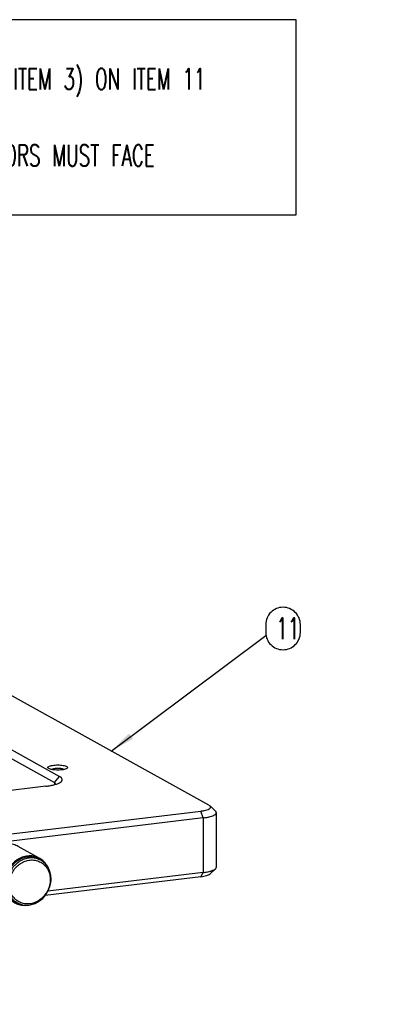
# Model space of a CAD drawing. Header units: inches. Extents: x -399 to 442, y -299 to 295.
# Tile 12 of 134: x 45 to 97, y -94 to 45. Entities that reach past the tile are written whole.
import ezdxf

# ---------------------------------------------------------------- set-up
doc = ezdxf.new("R2010")
doc.units = ezdxf.units.IN
doc.layers.add('1', color=7, linetype='Continuous')
doc.styles.add('CONVERTER_13', font='txt.shx', dxfattribs={"width": 0.63})
doc.dimstyles.get("Standard").update_dxf_attribs({"dimtxt": 0.18, "dimasz": 0.18, "dimexe": 0.18, "dimexo": 0.0625, "dimgap": 0.09, "dimtad": 0, "dimtih": 1, "dimtoh": 1, "dimdec": 4, "dimzin": 0, "dimdsep": 46, "dimtxsty": 'Standard', "dimcen": 0.09, "dimadec": 0, "dimazin": 0, "dimtfac": 1, "dimtdec": 4, "dimtofl": 0, "dimtmove": 0, "dimatfit": 3, "dimfxl": 1, "dimtolj": 1, "dimtzin": 0, "dimarcsym": 0})

# ---------------------------------------------------------------- blocks, each defined once
blk = doc.blocks.new('E2812-23753-0__34', base_point=(54.06, -100.09))
at = {"color": 7, "linetype": 'Continuous'}
for p, q in [((60.38, -92.14), (60.08, -91.98)), ((56.21, -99.66), (55.91, -99.5))]:
    blk.add_line(p, q, dxfattribs=at)
for points, knots in [([(60.08, -91.98), (59.83, -91.86), (59.32, -91.63), (58.47, -91.53), (57.61, -91.62), (56.76, -91.91), (55.98, -92.39), (55.3, -93.03), (54.73, -93.79), (54.49, -94.37), (54.37, -94.66)], [0, 0, 0, 0, 0.828875, 1.669392, 2.530573, 3.41703, 4.328384, 5.259704, 6.20266, 7.147025, 7.147025, 7.147025, 7.147025]), ([(60.38, -92.14), (60.13, -92.03), (59.62, -91.79), (58.77, -91.69), (57.91, -91.78), (57.06, -92.08), (56.28, -92.55), (55.59, -93.19), (55.03, -93.95), (54.79, -94.53), (54.66, -94.82)], [0, 0, 0, 0, 0.828876, 1.669394, 2.530575, 3.417033, 4.328387, 5.259709, 6.202666, 7.147031, 7.147031, 7.147031, 7.147031]), ([(60.36, -92.48), (60.1, -92.36), (59.58, -92.12), (58.7, -92.05), (57.82, -92.2), (56.98, -92.56), (56.22, -93.12), (55.58, -93.85), (55.12, -94.69), (54.84, -95.61), (54.76, -96.56), (54.9, -97.47), (55.24, -98.29), (55.77, -98.99), (56.46, -99.51), (57.26, -99.82), (58.13, -99.9), (59.02, -99.75), (59.86, -99.39), (60.62, -98.82), (61.25, -98.1), (61.72, -97.26), (62, -96.34), (62.08, -95.39), (61.94, -94.48), (61.6, -93.66), (61.07, -92.95), (60.6, -92.63), (60.36, -92.48)], [0, 0, 0, 0, 0.846035, 1.70623, 2.590947, 3.504365, 4.444016, 5.401836, 6.36613, 7.32395, 8.263601, 9.17702, 10.061736, 10.921931, 11.767966, 12.614001, 13.474196, 14.358912, 15.272331, 16.211982, 17.169802, 18.134096, 19.091916, 20.031567, 20.944985, 21.829702, 22.689897, 23.535932, 23.535932, 23.535932, 23.535932]), ([(56.21, -99.66), (56.46, -99.78), (56.98, -100.02), (57.85, -100.12), (58.73, -100.01), (59.59, -99.7), (60.38, -99.2), (61.06, -98.54), (61.61, -97.75), (61.99, -96.86), (62.19, -95.93), (62.2, -94.99), (62.01, -94.1), (61.63, -93.3), (61.09, -92.61), (60.62, -92.3), (60.38, -92.14)], [0, 0, 0, 0, 0.844552, 1.701396, 2.579955, 3.484863, 4.415375, 5.36592, 6.327403, 7.288887, 8.239432, 9.169944, 10.074852, 10.953412, 11.810256, 12.654808, 12.654808, 12.654808, 12.654808]), ([(54.37, -94.66), (54.28, -94.97), (54.1, -95.6), (54.08, -96.56), (54.25, -97.48), (54.63, -98.31), (55.18, -99.02), (55.67, -99.34), (55.91, -99.5)], [0, 0, 0, 0, 0.976116, 1.932219, 2.861819, 3.763629, 4.642278, 5.507734, 5.507734, 5.507734, 5.507734]), ([(54.66, -94.82), (54.57, -95.14), (54.4, -95.76), (54.38, -96.72), (54.55, -97.64), (54.93, -98.47), (55.48, -99.18), (55.96, -99.5), (56.21, -99.66)], [0, 0, 0, 0, 0.976113, 1.932213, 2.861809, 3.763616, 4.642263, 5.507716, 5.507716, 5.507716, 5.507716])]:
    blk.add_open_spline(points, degree=3, knots=knots, dxfattribs=at)
blk = doc.blocks.new('bearing_HK0509__35', base_point=(50.07, -100.14))
at = {"color": 7, "linetype": 'Continuous'}
for p, q in [((60.18, -91.81), (56.38, -89.69)), ((61.7, -93.56), (61.48, -93.06)), ((55.81, -99.67), (52.01, -97.56)), ((57.72, -100.11), (57.91, -100.07))]:
    blk.add_line(p, q, dxfattribs=at)
for points, knots in [([(56.38, -89.69), (56.11, -89.57), (55.57, -89.32), (54.66, -89.22), (53.74, -89.33), (52.84, -89.65), (52.01, -90.18), (51.29, -90.87), (50.72, -91.7), (50.32, -92.63), (50.11, -93.6), (50.1, -94.58), (50.3, -95.52), (50.7, -96.35), (51.26, -97.07), (51.76, -97.4), (52.01, -97.56)], [0, 0, 0, 0, 0.883834, 1.780532, 2.699955, 3.646952, 4.620744, 5.615501, 6.621705, 7.627909, 8.622666, 9.596457, 10.543454, 11.462877, 12.359574, 13.243408, 13.243408, 13.243408, 13.243408]), ([(60.18, -91.81), (59.89, -91.67), (59.3, -91.41), (58.31, -91.33), (57.32, -91.49), (56.37, -91.91), (55.5, -92.53), (55.06, -93.1), (54.83, -93.38)], [0, 0, 0, 0, 0.953715, 1.923454, 2.920923, 3.950816, 5.010289, 6.090166, 6.090166, 6.090166, 6.090166]), ([(61.48, -93.06), (61.3, -92.81), (60.95, -92.3), (60.44, -91.97), (60.18, -91.81)], [0, 0, 0, 0, 0.91841, 1.823061, 1.823061, 1.823061, 1.823061]), ([(54.83, -93.38), (54.67, -93.65), (54.33, -94.18), (54.03, -95.08), (53.89, -96.01), (53.94, -96.92), (54.16, -97.78), (54.56, -98.56), (55.11, -99.22), (55.58, -99.52), (55.81, -99.67)], [0, 0, 0, 0, 0.948108, 1.891907, 2.822282, 3.73215, 4.617678, 5.479176, 6.321365, 7.152782, 7.152782, 7.152782, 7.152782]), ([(55.81, -99.67), (56.11, -99.81), (56.72, -100.09), (57.38, -100.1), (57.72, -100.11)], [0, 0, 0, 0, 0.978254, 1.973745, 1.973745, 1.973745, 1.973745])]:
    blk.add_open_spline(points, degree=3, knots=knots, dxfattribs=at)
blk = doc.blocks.new('24791-0S111__36', base_point=(49.23, -96.27))
at = {"color": 7, "linetype": 'Continuous'}
for p, q in [((54.41, -89.21), (54.58, -89.29)), ((50.73, -96.27), (50.39, -96.01))]:
    blk.add_line(p, q, dxfattribs=at)
for points, knots in [([(50.75, -90.03), (50.55, -90.24), (50.14, -90.65), (49.68, -91.41), (49.38, -92.23), (49.24, -93.08), (49.27, -93.93), (49.48, -94.72), (49.84, -95.44), (50.21, -95.82), (50.39, -96.01)], [0, 0, 0, 0, 0.868533, 1.744015, 2.616769, 3.47755, 4.319056, 5.137274, 5.932455, 6.709415, 6.709415, 6.709415, 6.709415]), ([(54.41, -89.21), (54.21, -89.15), (53.8, -89.03), (53.16, -89), (52.52, -89.08), (51.89, -89.29), (51.28, -89.6), (50.93, -89.89), (50.75, -90.03)], [0, 0, 0, 0, 0.623268, 1.256006, 1.902008, 2.563256, 3.239772, 3.929746, 3.929746, 3.929746, 3.929746])]:
    blk.add_open_spline(points, degree=3, knots=knots, dxfattribs=at)
blk = doc.blocks.new('bearing_assy1_2__37', base_point=(49.23, -100.14))
for name, p in [('24791-0S111__36', (49.23, -96.27)), ('bearing_HK0509__35', (50.07, -100.14)), ('E2812-23753-0__34', (54.06, -100.09))]:
    blk.add_blockref(name, p)
blk = doc.blocks.new('bearings__59', base_point=(-357.1, -124.31))
blk.add_blockref('bearing_assy1_2__37', (49.23, -100.14))
blk = doc.blocks.new('E6980-24110__60', base_point=(-386.38, -128.07))
at = {"color": 7, "linetype": 'Continuous'}
for p, q in [((90.09, -82.42), (-106.68, 26.79)), ((24.53, -55.59), (63.7, -77.33)), ((23.62, -56.67), (62.79, -78.41)), ((62.45, -76.01), (62.26, -76.09)), ((64.49, -76.08), (64.22, -75.99)), ((61.28, -79.05), (21.8, -83.82)), ((63.04, -78.67), (62.79, -78.41)), ((-184.34, -116.4), (88.64, -83.45)), ((90.09, -82.42), (90.27, -82.54)), ((91.23, -83.44), (90.27, -82.54)), ((89.07, -84.65), (-183.91, -117.6)), ((91.38, -83.72), (91.38, -93.37)), ((90.27, -94.55), (91.23, -93.65)), ((91.38, -93.37), (91.23, -93.65)), ((88.64, -95.04), (61.12, -98.37)), ((89.07, -94.31), (61.63, -97.62))]:
    blk.add_line(p, q, dxfattribs=at)
at = {"color": 1, "linetype": 'Continuous'}
for p, q in [((62.79, -78.41), (63.7, -77.33)), ((62.79, -78.41), (62.79, -78.76)), ((89.07, -84.65), (88.64, -83.45)), ((89.07, -84.65), (89.07, -94.31)), ((88.64, -95.04), (89.07, -94.31))]:
    blk.add_line(p, q, dxfattribs=at)
at = {"color": 7, "linetype": 'Continuous'}
for points, knots in [([(65.13, -75.74), (65.11, -75.7), (65.05, -75.58), (64.81, -75.48), (64.5, -75.39), (64.08, -75.32), (63.62, -75.29), (63.13, -75.29), (62.67, -75.32), (62.26, -75.39), (61.93, -75.48), (61.71, -75.58), (61.59, -75.74), (61.71, -75.91), (61.93, -76), (62.26, -76.1), (62.67, -76.16), (63.13, -76.2), (63.62, -76.2), (64.08, -76.16), (64.5, -76.1), (64.81, -76), (65.05, -75.91), (65.11, -75.79), (65.13, -75.74)], [0, 0, 0, 0, 0.145974, 0.383812, 0.72424, 1.149027, 1.62833, 2.126432, 2.605735, 3.030522, 3.370949, 3.608789, 3.754762, 3.900735, 4.138574, 4.479001, 4.903789, 5.383092, 5.881194, 6.360497, 6.785284, 7.125711, 7.36355, 7.509524, 7.509524, 7.509524, 7.509524]), ([(63.8, -75.92), (63.68, -75.91), (63.44, -75.9), (63.09, -75.91), (62.75, -75.94), (62.55, -75.98), (62.45, -76.01)], [0, 0, 0, 0, 0.359884, 0.725238, 1.066787, 1.357829, 1.357829, 1.357829, 1.357829]), ([(64.22, -75.99), (64.15, -75.97), (64.02, -75.94), (63.88, -75.93), (63.8, -75.92)], [0, 0, 0, 0, 0.1996824, 0.422321, 0.422321, 0.422321, 0.422321]), ([(61.28, -79.05), (61.56, -79.01), (62.09, -78.94), (62.82, -78.77), (63.41, -78.58), (63.84, -78.36), (64.12, -78.12), (64.2, -77.8), (64.01, -77.52), (63.81, -77.4), (63.7, -77.33)], [0, 0, 0, 0, 0.8533, 1.602526, 2.224723, 2.706402, 3.052244, 3.311128, 3.597943, 4.001688, 4.001688, 4.001688, 4.001688]), ([(88.64, -83.45), (88.84, -83.42), (89.21, -83.37), (89.7, -83.25), (90.07, -83.1), (90.32, -82.95), (90.41, -82.71), (90.32, -82.6), (90.27, -82.54)], [0, 0, 0, 0, 0.604143, 1.115286, 1.5125, 1.789692, 1.979123, 2.188299, 2.188299, 2.188299, 2.188299]), ([(91.38, -83.72), (91.37, -83.67), (91.35, -83.56), (91.27, -83.48), (91.23, -83.44)], [0, 0, 0, 0, 0.1447301, 0.3204633, 0.3204633, 0.3204633, 0.3204633]), ([(89.07, -84.65), (89.28, -84.62), (89.69, -84.57), (90.26, -84.44), (90.72, -84.29), (91.06, -84.13), (91.32, -83.95), (91.36, -83.78), (91.38, -83.72)], [0, 0, 0, 0, 0.658717, 1.240934, 1.729951, 2.115307, 2.397918, 2.605148, 2.605148, 2.605148, 2.605148]), ([(89.07, -94.31), (89.31, -94.28), (89.77, -94.22), (90.39, -94.06), (90.88, -93.9), (91.13, -93.73), (91.23, -93.65)], [0, 0, 0, 0, 0.746038, 1.389098, 1.90607, 2.286331, 2.286331, 2.286331, 2.286331]), ([(88.64, -95.04), (88.83, -95.02), (89.17, -94.97), (89.63, -94.86), (90, -94.73), (90.19, -94.6), (90.27, -94.55)], [0, 0, 0, 0, 0.55953, 1.041826, 1.429556, 1.714751, 1.714751, 1.714751, 1.714751])]:
    blk.add_open_spline(points, degree=3, knots=knots, dxfattribs=at)
blk = doc.blocks.new('E6980-64110__61', base_point=(-386.38, -128.07))
for name, p in [('E6980-24110__60', (-386.38, -128.07)), ('bearings__59', (-357.1, -124.31))]:
    blk.add_blockref(name, p)
blk = doc.blocks.new('N2494-90111__126', base_point=(-386.38, -319.12))
blk.add_blockref('E6980-64110__61', (-386.38, -128.07))
blk = doc.blocks.new('gen1', base_point=(-147.5, 38.75))
at = {"layer": '1', "color": 1}
blk.add_lwpolyline([(1.09, 56.45), (1.09, 21.95), (105.51, 21.95), (105.51, 56.45)], close=True, dxfattribs=at)
blk.add_lwpolyline([(103.17, -54.92), (103.17, -54.92, 0.414214), (106.23, -51.86), (106.23, -50.48, 0.414214), (103.17, -47.42), (103.17, -47.42, 0.414214), (100.11, -50.48), (100.11, -51.86, 0.414214)], format="xyb", close=True, dxfattribs=at)
at = {"layer": '1', "color": 3}
blk.add_solid([(75.97, -69.75), (76.66, -70.67), (72.81, -72.83)], dxfattribs=at)
blk.add_blockref('N2494-90111__126', (-386.38, -319.12))
at = {"layer": '1', "color": 1, "style": 'CONVERTER_13', "width": 0.63}
blk.add_text('11', height=3.75, dxfattribs=at).set_placement((101.99, -53.05))
at = {"layer": '1', "color": 1, "insert": (2.96, 23.82), "char_height": 3.75, "attachment_point": 7, "line_spacing_factor": 1.080432, "style": 'CONVERTER_13'}
blk.add_mtext('STEP 4\\PPLACE ASSEMBLY (ITEM 1 AND ITEM 3) ON ITEM 11\\PAND SCREXW IT WITH ITEM 4.\\PNOTE: ORIENTATION ON INDICATORS MUST FACE\\PIN THE SAME DIRECTION.', dxfattribs=at)
at = {"layer": '1', "color": 3, "linetype": 'Continuous', "has_arrowhead": 0}
blk.add_leader([(72.81, -72.83), (100.12, -52.42)], dimstyle='Standard', dxfattribs=at)

msp = doc.modelspace()

# ---------------------------------------------------------------- block references
at = {"xscale": 0.8, "yscale": 0.8, "zscale": 0.8}
msp.add_blockref('gen1', (-118, 31), dxfattribs=at)

doc.saveas('drawing.dxf')
